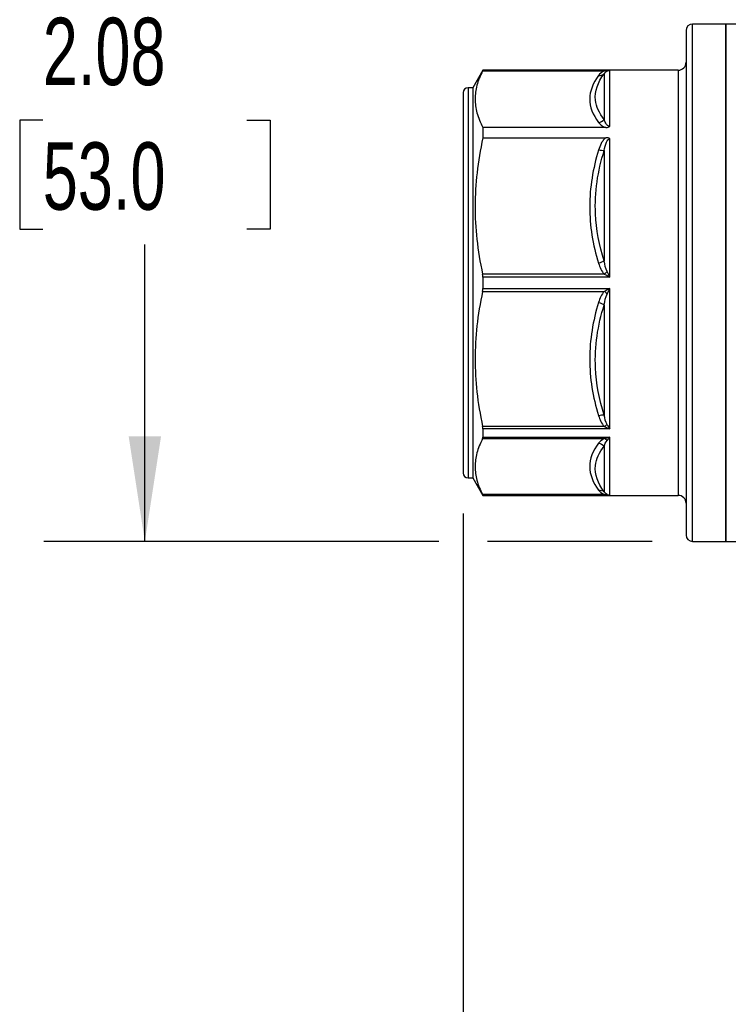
# Model space of a CAD drawing. Header units: inches. Extents: x 0.5 to 21.5, y 0.5 to 16.5.
# Tile 2 of 13: x 3.6 to 5.3, y 3.8 to 6.3. Entities that reach past the tile are written whole.
import ezdxf

# ---------------------------------------------------------------- set-up
doc = ezdxf.new("R2010")
doc.units = ezdxf.units.IN
doc.header["$LTSCALE"] = 2
doc.header["$MEASUREMENT"] = 0
doc.linetypes.add('SLD-Solid', pattern=[0])
doc.layers.add('DIMENSIONS', color=140, linetype='SLD-Solid', lineweight=25)
doc.styles.add('SLDTEXTSTYLE0', font='TXT', dxfattribs={"width": 0.7})
doc.dimstyles.new('SLDDIMSTYLE0', dxfattribs={"dimtxt": 0.169922, "dimasz": 0.26, "dimexe": 0, "dimexo": 0.0625, "dimgap": 0.04248, "dimtad": 0, "dimtih": 1, "dimtoh": 1, "dimrnd": 1e-09, "dimzin": 12, "dimdsep": 46, "dimtxsty": 'SLDTEXTSTYLE0', "dimsah": 1, "dimcen": 0.09, "dimadec": 0, "dimazin": 3, "dimtfac": 1, "dimtofl": 0, "dimtmove": 0, "dimatfit": 3, "dimfxl": 0, "dimfrac": 2, "dimtolj": 1, "dimtzin": 12, "dimarcsym": 0})

# ---------------------------------------------------------------- blocks, each defined once
blk = doc.blocks.new('_D_2')
at = {"layer": 'DIMENSIONS'}
for p, q in [((4.6894, 5.0424), (4.6894, 2.9909)), ((7.0122, 5.0424), (7.0122, 2.9909)), ((4.6894, 3.2409), (5.3681, 3.2409)), ((5.5983, 3.2409), (5.5413, 3.2409)), ((5.5413, 3.2409), (5.5413, 2.9708)), ((6.1033, 3.2409), (6.1603, 3.2409)), ((6.1603, 3.2409), (6.1603, 2.9708)), ((7.0122, 3.2409), (6.3336, 3.2409)), ((5.5413, 2.9708), (5.5983, 2.9708)), ((6.1603, 2.9708), (6.1033, 2.9708))]:
    blk.add_line(p, q, dxfattribs=at)
for points in [[(4.6894, 3.2409), (4.9494, 3.2009), (4.9494, 3.2809)], [(7.0122, 3.2409), (6.7522, 3.2809), (6.7522, 3.2009)]]:
    blk.add_solid(points, dxfattribs=at)
at = {"layer": 'DIMENSIONS', "char_height": 0.16667, "attachment_point": 1, "style": 'SLDTEXTSTYLE0'}
for s, insert in [('2.32', (5.5983, 3.4937)), ('59.0', (5.5983, 3.1856))]:
    blk.add_mtext(s, dxfattribs=dict(at, insert=insert))
blk = doc.blocks.new('_D_3')
at = {"layer": 'DIMENSIONS'}
for p, q in [((5.6471, 7.0578), (3.652, 7.0578)), ((3.902, 7.0578), (3.902, 6.3236)), ((3.6495, 6.0155), (3.5925, 6.0155)), ((3.5925, 6.0155), (3.5925, 5.7454)), ((4.1545, 6.0155), (4.2115, 6.0155)), ((4.2115, 6.0155), (4.2115, 5.7454)), ((3.5925, 5.7454), (3.6495, 5.7454)), ((4.2115, 5.7454), (4.1545, 5.7454)), ((3.902, 4.9731), (3.902, 5.7074)), ((4.6294, 4.9731), (3.652, 4.9731)), ((5.1563, 4.9731), (4.7494, 4.9731))]:
    blk.add_line(p, q, dxfattribs=at)
for points in [[(3.902, 7.0578), (3.862, 6.7978), (3.942, 6.7978)], [(3.902, 4.9731), (3.942, 5.2331), (3.862, 5.2331)]]:
    blk.add_solid(points, dxfattribs=at)
at = {"layer": 'DIMENSIONS', "char_height": 0.16667, "attachment_point": 1, "style": 'SLDTEXTSTYLE0'}
for s, insert in [('2.08', (3.6495, 6.2684)), ('53.0', (3.6495, 5.9603))]:
    blk.add_mtext(s, dxfattribs=dict(at, insert=insert))

msp = doc.modelspace()

# ---------------------------------------------------------------- linework, layer by layer
for p, q in [((5.2406, 6.2369), (5.2406, 4.9889)), ((5.339, 6.2527), (5.2563, 6.2527)), ((5.2563, 4.9731), (5.2563, 6.2527)), ((5.4047, 6.2527), (5.339, 6.2527)), ((5.339, 6.2527), (5.339, 4.9731)), ((5.339, 6.204), (5.339, 6.2527)), ((5.339, 4.9731), (5.339, 6.204)), ((4.738, 6.1385), (4.713, 6.0952)), ((4.7373, 6.1368), (5.0383, 6.1368)), ((5.2209, 6.1385), (4.738, 6.1385)), ((4.738, 6.1385), (4.738, 6.1383)), ((4.738, 6.1383), (5.0519, 6.1383)), ((5.0519, 5.9993), (5.0519, 6.1383)), ((5.2209, 6.1385), (5.2209, 5.0873)), ((5.038, 6.1299), (5.038, 6.017)), ((4.713, 6.0952), (4.7012, 6.0952)), ((4.7012, 6.0952), (4.7012, 5.1306)), ((4.713, 6.0952), (4.713, 5.1306)), ((4.6894, 6.0834), (4.6894, 5.1424)), ((4.738, 5.997), (4.738, 5.9717)), ((5.0423, 5.997), (4.738, 5.997)), ((4.738, 5.9717), (5.0422, 5.9717)), ((5.0519, 5.6271), (5.0519, 5.9692)), ((5.038, 5.9399), (5.038, 5.6674)), ((5.0383, 5.6341), (4.7373, 5.6341)), ((4.738, 5.6271), (4.738, 5.5988)), ((5.0519, 5.6271), (4.738, 5.6271)), ((4.7373, 5.5917), (5.0383, 5.5917)), ((4.738, 5.5988), (5.0519, 5.5988)), ((5.0519, 5.2514), (5.0519, 5.5988)), ((5.038, 5.5584), (5.038, 5.2859)), ((5.0383, 5.2574), (4.7373, 5.2574)), ((4.738, 5.2514), (4.738, 5.2314)), ((5.0519, 5.2514), (4.738, 5.2514)), ((4.7373, 5.2275), (5.0383, 5.2275)), ((4.738, 5.2314), (5.0519, 5.2314)), ((5.0519, 5.0875), (5.0519, 5.2314)), ((5.038, 5.2088), (5.038, 5.0959)), ((4.7012, 5.1306), (4.713, 5.1306)), ((4.713, 5.1306), (4.738, 5.0873)), ((5.0383, 5.089), (4.7373, 5.089)), ((4.738, 5.0875), (4.738, 5.0873)), ((5.0519, 5.0875), (4.738, 5.0875)), ((4.738, 5.0873), (5.2209, 5.0873)), ((5.2563, 4.9731), (5.339, 4.9731)), ((5.339, 4.9731), (5.4047, 4.9731))]:
    msp.add_line(p, q)
for centre, radius, start, end in [((5.2563, 6.2369), 0.0157, 90, 180), ((5.2209, 6.1582), 0.0197, 270, 0), ((4.7012, 6.0834), 0.0118, 90, 180), ((4.7012, 5.1424), 0.0118, 180, 270), ((5.2209, 5.0676), 0.0197, 0, 90), ((5.2563, 4.9889), 0.0157, 180, 270)]:
    msp.add_arc(centre, radius, start, end)
for centre, major_axis, ratio, start_param, end_param in [((5.0513, 6.1171), (0.0066, 0.0204), 0.872295, 0.321807, 0.686068), ((5.0513, 5.6276), (-0.019, 0.038), 0.006527, 4.693849, 5.058109), ((5.0513, 5.5982), (0.019, 0.038), 0.006527, 4.366666, 4.730928), ((5.0513, 5.2668), (-0.0178, 0.0313), 0.2121, 1.595921, 1.960183), ((5.0513, 5.2459), (0.0175, 0.0296), 0.246924, 3.98456, 4.348821), ((5.0513, 5.1087), (-0.0066, 0.0204), 0.872298, 2.455516, 2.819777)]:
    msp.add_ellipse(centre, major_axis=major_axis, ratio=ratio, start_param=start_param, end_param=end_param)
for points, knots in [([(4.7373, 6.1368), (4.7309, 6.1245), (4.7263, 6.1128), (4.7202, 6.0899), (4.7187, 6.0787), (4.7187, 6.0676)], [0, 0, 0, 0, 0.5, 0.5, 1, 1, 1, 1]), ([(5.024, 6.1255), (5.0101, 6.1067), (5.0022, 6.0872), (5.002, 6.048), (5.0101, 6.0284), (5.024, 6.0096)], [0, 0, 0, 0, 0.5, 0.5, 1, 1, 1, 1]), ([(5.038, 6.017), (5.026, 6.0324), (5.008, 6.0699), (5.022, 6.1086), (5.038, 6.1299)], [0, 0, 0, 0, 0.3331319, 0.7773078, 0.7773078, 0.7773078, 0.7773078]), ([(4.7187, 6.0676), (4.7187, 6.0562), (4.7202, 6.0448), (4.7266, 6.0215), (4.7314, 6.0095), (4.738, 5.997)], [0, 0, 0, 0, 0.5, 0.5, 1, 1, 1, 1]), ([(5.0519, 5.9993), (5.0495, 5.9993), (5.0453, 6.0018), (5.0409, 6.0085), (5.0389, 6.0138), (5.038, 6.017)], [-0.191085, -0.191085, -0.191085, -0.191085, -0.1558339, -0.1205829, -0.0677063, -0.0677063, -0.0677063, -0.0677063]), ([(5.024, 6.0096), (5.0258, 6.0073), (5.028, 6.0049), (5.0322, 6.0016), (5.0338, 6.0006), (5.0375, 5.9986), (5.0397, 5.9977), (5.0423, 5.997)], [0, 0, 0, 0, 0.5, 0.5, 0.75, 0.75, 1, 1, 1, 1]), ([(4.738, 5.9717), (4.7314, 5.9417), (4.7267, 5.9131), (4.7203, 5.8572), (4.7187, 5.83), (4.7186, 5.7755), (4.7201, 5.7483), (4.7262, 5.6926), (4.7308, 5.664), (4.7373, 5.6341)], [0, 0, 0, 0, 0.25, 0.25, 0.5, 0.5, 0.75, 0.75, 1, 1, 1, 1]), ([(5.0422, 5.9717), (5.0397, 5.97), (5.0375, 5.9677), (5.0337, 5.9628), (5.032, 5.9602), (5.0278, 5.9523), (5.0258, 5.9467), (5.024, 5.9411)], [0, 0, 0, 0, 0.25, 0.25, 0.5, 0.5, 1, 1, 1, 1]), ([(5.038, 5.9399), (5.0392, 5.9472), (5.042, 5.9596), (5.0484, 5.9692), (5.0519, 5.9692)], [-0.1233785, -0.1233785, -0.1233785, -0.1233785, -0.0528765, 0, 0, 0, 0]), ([(5.024, 5.9411), (5.0101, 5.8958), (5.0022, 5.8486), (5.002, 5.754), (5.0101, 5.7067), (5.024, 5.6613)], [0, 0, 0, 0, 0.5, 0.5, 1, 1, 1, 1]), ([(5.038, 5.6674), (5.026, 5.7052), (5.008, 5.7966), (5.022, 5.8892), (5.038, 5.9399)], [0, 0, 0, 0, 0.3331343, 0.7773133, 0.7773133, 0.7773133, 0.7773133]), ([(4.7373, 5.5917), (4.7309, 5.5621), (4.7263, 5.5338), (4.7202, 5.4785), (4.7187, 5.4516), (4.7187, 5.3976), (4.7202, 5.3706), (4.7263, 5.3154), (4.7309, 5.2871), (4.7373, 5.2574)], [0, 0, 0, 0, 0.25, 0.25, 0.5, 0.5, 0.75, 0.75, 1, 1, 1, 1]), ([(5.024, 5.5645), (5.0101, 5.5192), (5.0022, 5.4719), (5.002, 5.3773), (5.0101, 5.33), (5.024, 5.2847)], [0, 0, 0, 0, 0.5, 0.5, 1, 1, 1, 1]), ([(5.038, 5.2859), (5.026, 5.3239), (5.008, 5.4156), (5.022, 5.508), (5.038, 5.5584)], [0, 0, 0, 0, 0.3331319, 0.7773078, 0.7773078, 0.7773078, 0.7773078]), ([(4.7373, 5.2275), (4.7309, 5.2152), (4.7263, 5.2035), (4.7202, 5.1806), (4.7187, 5.1694), (4.7187, 5.1471), (4.7202, 5.1359), (4.7263, 5.113), (4.7309, 5.1013), (4.7373, 5.089)], [0, 0, 0, 0, 0.25, 0.25, 0.5, 0.5, 0.75, 0.75, 1, 1, 1, 1]), ([(5.024, 5.2162), (5.0101, 5.1974), (5.002, 5.1778), (5.0022, 5.1386), (5.0101, 5.1191), (5.024, 5.1003)], [0, 0, 0, 0, 0.5, 0.5, 1, 1, 1, 1]), ([(5.038, 5.0959), (5.022, 5.1173), (5.008, 5.1559), (5.026, 5.1934), (5.038, 5.2088)], [0, 0, 0, 0, 0.444179, 0.7773133, 0.7773133, 0.7773133, 0.7773133])]:
    msp.add_open_spline(points, degree=3, knots=knots)
for points in [[(4.7373, 6.1368), (4.7378, 6.1377), (4.738, 6.1382), (4.738, 6.1383)], [(5.0383, 6.1368), (5.0309, 6.1337), (5.027, 6.1296), (5.024, 6.1255)], [(5.038, 6.1299), (5.0395, 6.1324), (5.0414, 6.1348), (5.0451, 6.1366)], [(5.0519, 6.1383), (5.0473, 6.1382), (5.0427, 6.1378), (5.0383, 6.1368)], [(5.0451, 6.1366), (5.043, 6.1359), (5.0406, 6.136), (5.0383, 6.1368)], [(5.024, 6.1255), (5.0292, 6.125), (5.0344, 6.1266), (5.038, 6.1299)], [(5.024, 6.0096), (5.0292, 6.0102), (5.0344, 6.0129), (5.038, 6.017)], [(5.0423, 5.997), (5.0458, 5.997), (5.0494, 5.9976), (5.0519, 5.9993)], [(5.0519, 5.9692), (5.0493, 5.971), (5.0457, 5.9717), (5.0422, 5.9717)], [(5.038, 5.9399), (5.0344, 5.9393), (5.0292, 5.9398), (5.024, 5.9411)], [(5.038, 5.6674), (5.0344, 5.665), (5.0292, 5.6627), (5.024, 5.6613)], [(5.024, 5.6613), (5.027, 5.6516), (5.0309, 5.6416), (5.0383, 5.6341)], [(5.0451, 5.6406), (5.0414, 5.648), (5.0395, 5.6577), (5.038, 5.6674)], [(4.738, 5.6271), (4.738, 5.6295), (4.7378, 5.6319), (4.7373, 5.6341)], [(5.0451, 5.6406), (5.043, 5.6383), (5.0406, 5.636), (5.0383, 5.6341)], [(5.0383, 5.6341), (5.0427, 5.6318), (5.0473, 5.6294), (5.0519, 5.6271)], [(4.7373, 5.5917), (4.7378, 5.594), (4.738, 5.5963), (4.738, 5.5988)], [(5.0383, 5.5917), (5.0309, 5.5842), (5.027, 5.5743), (5.024, 5.5645)], [(5.038, 5.5584), (5.0395, 5.5681), (5.0414, 5.5779), (5.0451, 5.5852)], [(5.0519, 5.5988), (5.0473, 5.5964), (5.0427, 5.594), (5.0383, 5.5917)], [(5.0451, 5.5852), (5.043, 5.5875), (5.0406, 5.5898), (5.0383, 5.5917)], [(5.024, 5.5645), (5.0292, 5.5631), (5.0344, 5.5609), (5.038, 5.5584)], [(5.024, 5.2847), (5.0292, 5.286), (5.0344, 5.2865), (5.038, 5.2859)], [(5.024, 5.2847), (5.027, 5.2749), (5.0309, 5.2649), (5.0383, 5.2574)], [(5.0451, 5.2622), (5.0414, 5.2687), (5.0395, 5.2773), (5.038, 5.2859)], [(5.0383, 5.2574), (5.0406, 5.2594), (5.043, 5.2611), (5.0451, 5.2622)], [(4.738, 5.2514), (4.738, 5.2532), (4.7378, 5.2552), (4.7373, 5.2574)], [(5.0383, 5.2574), (5.0427, 5.2552), (5.0473, 5.2531), (5.0519, 5.2514)], [(4.7373, 5.2275), (4.7378, 5.2284), (4.738, 5.2297), (4.738, 5.2314)], [(5.0383, 5.2275), (5.0309, 5.2244), (5.027, 5.2202), (5.024, 5.2162)], [(5.024, 5.2162), (5.0292, 5.2156), (5.0344, 5.2129), (5.038, 5.2088)], [(5.038, 5.2088), (5.0395, 5.2139), (5.0414, 5.2191), (5.0451, 5.223)], [(5.0519, 5.2314), (5.0473, 5.2298), (5.0427, 5.2284), (5.0383, 5.2275)], [(5.0451, 5.223), (5.043, 5.2251), (5.0406, 5.2267), (5.0383, 5.2275)], [(5.024, 5.1003), (5.0292, 5.1009), (5.0344, 5.0992), (5.038, 5.0959)], [(5.024, 5.1003), (5.027, 5.0962), (5.0309, 5.0921), (5.0383, 5.089)], [(5.0451, 5.0893), (5.0414, 5.091), (5.0395, 5.0934), (5.038, 5.0959)], [(5.0383, 5.089), (5.0406, 5.0898), (5.043, 5.0899), (5.0451, 5.0893)], [(4.738, 5.0875), (4.738, 5.0876), (4.7378, 5.0881), (4.7373, 5.089)], [(5.0383, 5.089), (5.0427, 5.0881), (5.0473, 5.0876), (5.0519, 5.0875)]]:
    msp.add_open_spline(points, degree=3)

# ---------------------------------------------------------------- dimensions: what is measured, and where the dimension line sits
at = {"layer": 'DIMENSIONS'}
for base, p1, p2, angle, picture, middle in [((3.902, 7.0578), (5.2563, 4.9731), (5.7471, 7.0578), 90, '_D_3', (3.902, 6.0155)), ((4.6894, 3.2409), (7.0122, 5.1424), (4.6894, 5.1424), 0, '_D_2', (5.8508, 3.2409))]:
    dim = msp.add_linear_dim(base=base, p1=p1, p2=p2, angle=angle, dimstyle='SLDDIMSTYLE0', dxfattribs=at)
    dim.commit()
    dim.dimension.update_dxf_attribs({"geometry": picture, "text_midpoint": middle, "dimtype": 160})

doc.saveas('drawing.dxf')
